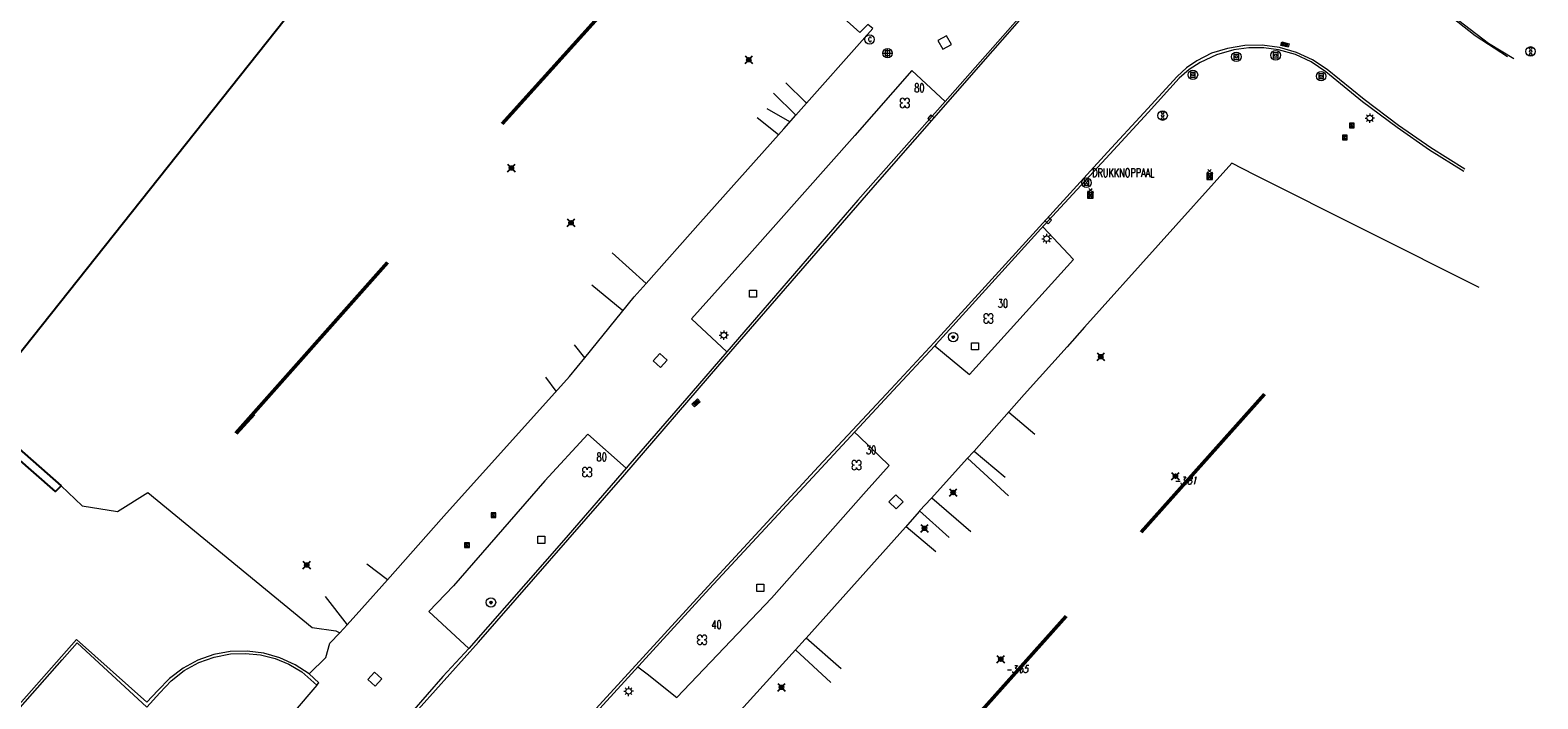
# Model space of a CAD drawing. Header units: metres. Extents: x 113132 to 113925, y 483082 to 483769.
# Tile 16 of 54: x 113506 to 113586, y 483479 to 483515. Entities that reach past the tile are written whole.
import ezdxf
from ezdxf.enums import TextEntityAlignment as Align

# ---------------------------------------------------------------- set-up
doc = ezdxf.new("R2010")
doc.units = ezdxf.units.M
doc.header["$PDMODE"] = 35
doc.header["$PDSIZE"] = 0.2
doc.layers.add('$detailpunten', color=4, linetype='CONTINUOUS')
doc.layers.add('profiellijn_50m', color=6, linetype='CONTINUOUS')
for name, color, linetype, lineweight in [('BDVK_verkeersbord', 7, 'CONTINUOUS', 18), ('BOOM_boom', 7, 'CONTINUOUS', 18), ('DRPL_dorpelhoogte', 6, 'CONTINUOUS', 18), ('GHGB_gevel_hoofdgebouw', 1, 'CONTINUOUS', 50), ('GSAF_gasafsluiter', 7, 'CONTINUOUS', 18), ('HEKW_hek_hekwerk', 3, 'RASTERHEK', 18), ('KASF_kant_asfalt', 7, 'CONTINUOUS', 18), ('KKLI_kant_klinkers', 7, 'CONTINUOUS', 18), ('KMUU_muur_kant', 1, 'CONTINUOUS', 25), ('KOLK_straatkolk', 7, 'CONTINUOUS', 18), ('KOVM_kant_overig_materiaal', 6, 'CONTINUOUS', 18), ('KSTC_caikast', 7, 'CONTINUOUS', 18), ('KSTS_schakel_verdeelkast', 7, 'CONTINUOUS', 18), ('KTEG_kant_tegels', 7, 'CONTINUOUS', 18), ('LNTP_lantaarnpaal', 7, 'CONTINUOUS', 18), ('PLBE_paal_beton', 7, 'CONTINUOUS', 18), ('PLHT_paal_hout', 7, 'CONTINUOUS', 18), ('PLOV_paal_overig', 7, 'CONTINUOUS', 18), ('PLVS_planten_bloembak', 1, 'CONTINUOUS', 18), ('RPUT_rioolput_inspectieput', 7, 'CONTINUOUS', 18), ('TKLK_trottoirkolk', 7, 'CONTINUOUS', 18), ('VRIL_verkeerslicht', 7, 'CONTINUOUS', 18)]:
    doc.layers.add(name, color=color, linetype=linetype, lineweight=lineweight)
doc.layers.add('Defpoints2', color=11, linetype='CONTINUOUS', lineweight=18, plot=False)
doc.styles.add('Romans', font='romans.shx', dxfattribs={"width": 0.7, "height": 2})
doc.styles.get("Standard").update_dxf_attribs({"font": 'romans.shx', "height": 0.9})
doc.linetypes.add('RASTERHEK', pattern='A,7,-1,[101,fgm.shx,S=0.5,R=0,X=0,Y=0],-2', length=10)

# ---------------------------------------------------------------- blocks, each defined once
blk = doc.blocks.new('BOOM-flat-2')
at = {"layer": 'BOOM_boom'}
for centre, start, end in [((-0.125, 0.125), 0, 270), ((-0.125, -0.125), 90, 0), ((0.125, 0.125), 270, 180), ((0.125, -0.125), 180, 90)]:
    blk.add_arc(centre, 0.125, start, end, dxfattribs=at)
at = {"layer": 'BOOM_boom', "style": 'Romans', "width": 0.7}
for tag, p in [('STAMDIAMETER', (0.5, 0.575)), ('KRUINDIAMETER', (0.5, -0.175)), ('SOORT', (0.5, -0.875))]:
    blk.add_attdef(tag, p, '', height=0.45, dxfattribs=at)
blk = doc.blocks.new('mvpnt-flat-277')
at = {"layer": '$detailpunten', "linetype": 'Continuous'}
blk.add_point((0, 0), dxfattribs=at)
blk = doc.blocks.new('mvpnt-flat-278')
at = {"layer": '$detailpunten', "linetype": 'Continuous'}
blk.add_point((0, 0), dxfattribs=at)
blk = doc.blocks.new('mvpnt-flat-279')
at = {"layer": '$detailpunten', "linetype": 'Continuous'}
blk.add_point((0, 0), dxfattribs=at)
blk = doc.blocks.new('mvpnt-flat-282')
at = {"layer": '$detailpunten', "linetype": 'Continuous'}
blk.add_point((0, 0), dxfattribs=at)
blk = doc.blocks.new('mvpnt-flat-285')
at = {"layer": '$detailpunten', "linetype": 'Continuous'}
blk.add_point((0, 0), dxfattribs=at)
blk = doc.blocks.new('mvpnt-flat-286')
at = {"layer": '$detailpunten', "linetype": 'Continuous'}
blk.add_point((0, 0), dxfattribs=at)
blk = doc.blocks.new('mvpnt-flat-287')
at = {"layer": '$detailpunten', "linetype": 'Continuous'}
blk.add_point((0, 0), dxfattribs=at)
blk = doc.blocks.new('mvpnt-flat-290')
at = {"layer": '$detailpunten', "linetype": 'Continuous'}
blk.add_point((0, 0), dxfattribs=at)
blk = doc.blocks.new('mvpnt-flat-291')
at = {"layer": '$detailpunten', "linetype": 'Continuous'}
blk.add_point((0, 0), dxfattribs=at)
blk = doc.blocks.new('mvpnt-flat-292')
at = {"layer": '$detailpunten', "linetype": 'Continuous'}
blk.add_point((0, 0), dxfattribs=at)
blk = doc.blocks.new('BDVK-flat-47')
at = {"layer": 'BDVK_verkeersbord'}
for points in [[(-0.062, 0), (0.062, 0)], [(-0.057, 0.025), (0.057, 0.025)], [(-0.038, 0.05), (0.038, 0.05)], [(-0.057, -0.025), (0.057, -0.025)], [(-0.038, -0.05), (0.038, -0.05)]]:
    blk.add_lwpolyline(points, dxfattribs=at)
for radius in [0.25, 0.0625]:
    blk.add_circle((0, 0), radius, dxfattribs=at)
blk = doc.blocks.new('RPUT-flat-48')
at = {"layer": 'RPUT_rioolput_inspectieput'}
for p, q in [((-0.014, 0.371), (-0.371, -0.014)), ((0.371, 0.014), (-0.014, 0.371)), ((0.014, -0.371), (0.371, 0.014)), ((-0.371, -0.014), (0.014, -0.371))]:
    blk.add_line(p, q, dxfattribs=at)
blk = doc.blocks.new('GSAF-flat-29')
at = {"layer": 'GSAF_gasafsluiter'}
for points in [[(0.125, -0.125), (0.125, 0.125), (-0.125, 0.125), (-0.125, -0.125)], [(0, -0.125), (0.125, 0), (0, 0.125), (-0.125, 0)]]:
    blk.add_lwpolyline(points, close=True, dxfattribs=at)
at = {"layer": 'GSAF_gasafsluiter', "style": 'Romans', "width": 0.7}
blk.add_text('G', height=0.15, dxfattribs=at).set_placement((-0.058, -0.071))
blk = doc.blocks.new('GSAF-flat-30')
at = {"layer": 'GSAF_gasafsluiter'}
for points in [[(0.125, -0.125), (0.125, 0.125), (-0.125, 0.125), (-0.125, -0.125)], [(0, -0.125), (0.125, 0), (0, 0.125), (-0.125, 0)]]:
    blk.add_lwpolyline(points, close=True, dxfattribs=at)
at = {"layer": 'GSAF_gasafsluiter', "style": 'Romans', "width": 0.7}
blk.add_text('G', height=0.15, dxfattribs=at).set_placement((-0.058, -0.071))
blk = doc.blocks.new('VRIL-flat-3')
at = {"layer": 'VRIL_verkeerslicht'}
for centre, radius in [((0, 0), 0.25), ((0, 0.15625), 0.0625), ((0, 0), 0.0625), ((0, -0.15625), 0.0625)]:
    blk.add_circle(centre, radius, dxfattribs=at)
blk = doc.blocks.new('KOLK-flat-90')
at = {"layer": 'KOLK_straatkolk'}
for p, q in [((-0.215, -0.061), (0.08, 0.209)), ((0.077, 0.138), (-0.144, -0.064)), ((0.111, 0.101), (-0.111, -0.101)), ((0.215, 0.061), (-0.08, -0.209)), ((0.144, 0.064), (-0.077, -0.138)), ((0.08, 0.209), (0.215, 0.061)), ((-0.08, -0.209), (-0.215, -0.061))]:
    blk.add_line(p, q, dxfattribs=at)
blk = doc.blocks.new('RPUT-flat-51')
at = {"layer": 'RPUT_rioolput_inspectieput'}
for p, q in [((-0.02, 0.371), (-0.371, -0.02)), ((0.371, 0.02), (-0.02, 0.371)), ((0.02, -0.371), (0.371, 0.02)), ((-0.371, -0.02), (0.02, -0.371))]:
    blk.add_line(p, q, dxfattribs=at)
blk = doc.blocks.new('LNTP-flat-102')
at = {"layer": 'LNTP_lantaarnpaal'}
for points in [[(-0.25, 0), (-0.15, 0)], [(-0.177, 0.177), (-0.106, 0.106)], [(0, 0.25), (0, 0.15)], [(0.177, 0.177), (0.106, 0.106)], [(0.25, 0), (0.15, 0)], [(-0.177, -0.177), (-0.106, -0.106)], [(0, -0.25), (0, -0.15)], [(0.177, -0.177), (0.106, -0.106)]]:
    blk.add_lwpolyline(points, dxfattribs=at)
blk.add_circle((0, 0), 0.15, dxfattribs=at)
blk = doc.blocks.new('PLVS-flat-25')
at = {"layer": 'PLVS_planten_bloembak'}
for points in [[(-0.188, 0.187), (0.187, 0.188)], [(-0.187, -0.188), (-0.188, 0.187)], [(0.187, 0.188), (0.188, -0.187)], [(0.188, -0.187), (-0.187, -0.188)]]:
    blk.add_lwpolyline(points, dxfattribs=at)
blk = doc.blocks.new('PLVS-flat-26')
at = {"layer": 'PLVS_planten_bloembak'}
for points in [[(-0.188, 0.187), (0.187, 0.188)], [(-0.187, -0.188), (-0.188, 0.187)], [(0.187, 0.188), (0.188, -0.187)], [(0.188, -0.187), (-0.187, -0.188)]]:
    blk.add_lwpolyline(points, dxfattribs=at)
blk = doc.blocks.new('BOOM-flat-288')
at = {"layer": 'BOOM_boom'}
for centre, start, end in [((-0.125, 0.125), 0, 270), ((-0.125, -0.125), 90, 0), ((0.125, 0.125), 270, 180), ((0.125, -0.125), 180, 90)]:
    blk.add_arc(centre, 0.125, start, end, dxfattribs=at)
at = {"layer": 'BOOM_boom', "style": 'Romans', "width": 0.7}
for tag, p in [('STAMDIAMETER', (0.5, 0.575)), ('KRUINDIAMETER', (0.5, -0.175)), ('SOORT', (0.5, -0.875))]:
    blk.add_attdef(tag, p, '', height=0.45, dxfattribs=at)
blk = doc.blocks.new('TKLK-flat-89')
at = {"layer": 'TKLK_trottoirkolk'}
for points in [[(0.268, -0.077), (0.084, 0.092)], [(-0.084, -0.092), (0.1, -0.26)], [(0.1, -0.26), (0.268, -0.077)]]:
    blk.add_lwpolyline(points, dxfattribs=at)
blk = doc.blocks.new('GSAF-flat-31')
at = {"layer": 'GSAF_gasafsluiter'}
for points in [[(0.125, -0.125), (0.125, 0.125), (-0.125, 0.125), (-0.125, -0.125)], [(0, -0.125), (0.125, 0), (0, 0.125), (-0.125, 0)]]:
    blk.add_lwpolyline(points, close=True, dxfattribs=at)
at = {"layer": 'GSAF_gasafsluiter', "style": 'Romans', "width": 0.7}
blk.add_text('G', height=0.15, dxfattribs=at).set_placement((-0.058, -0.071))
blk = doc.blocks.new('LNTP-flat-103')
at = {"layer": 'LNTP_lantaarnpaal'}
for points in [[(-0.25, 0), (-0.15, 0)], [(-0.177, 0.177), (-0.106, 0.106)], [(0, 0.25), (0, 0.15)], [(0.177, 0.177), (0.106, 0.106)], [(0.25, 0), (0.15, 0)], [(-0.177, -0.177), (-0.106, -0.106)], [(0, -0.25), (0, -0.15)], [(0.177, -0.177), (0.106, -0.106)]]:
    blk.add_lwpolyline(points, dxfattribs=at)
blk.add_circle((0, 0), 0.15, dxfattribs=at)
blk = doc.blocks.new('KOLK-flat-91')
at = {"layer": 'KOLK_straatkolk'}
for p, q in [((-0.218, -0.048), (-0.169, 0.146)), ((-0.169, 0.146), (0.218, 0.048)), ((0.145, -0.037), (-0.145, 0.037)), ((0.158, 0.011), (-0.133, 0.085)), ((0.218, 0.048), (0.169, -0.146)), ((0.169, -0.146), (-0.218, -0.048)), ((0.133, -0.085), (-0.158, -0.011))]:
    blk.add_line(p, q, dxfattribs=at)
blk = doc.blocks.new('BDVK-flat-50')
at = {"layer": 'BDVK_verkeersbord'}
for points in [[(-0.062, 0), (0.062, 0)], [(-0.057, 0.025), (0.057, 0.025)], [(-0.038, 0.05), (0.038, 0.05)], [(-0.057, -0.025), (0.057, -0.025)], [(-0.038, -0.05), (0.038, -0.05)]]:
    blk.add_lwpolyline(points, dxfattribs=at)
for radius in [0.25, 0.0625]:
    blk.add_circle((0, 0), radius, dxfattribs=at)
blk = doc.blocks.new('RPUT-flat-52')
at = {"layer": 'RPUT_rioolput_inspectieput'}
for p, q in [((-0.005, 0.371), (-0.371, -0.005)), ((0.371, 0.005), (-0.005, 0.371)), ((0.005, -0.371), (0.371, 0.005)), ((-0.371, -0.005), (0.005, -0.371))]:
    blk.add_line(p, q, dxfattribs=at)
blk = doc.blocks.new('PLVS-flat-27')
at = {"layer": 'PLVS_planten_bloembak'}
for points in [[(-0.188, 0.187), (0.187, 0.188)], [(-0.187, -0.188), (-0.188, 0.187)], [(0.187, 0.188), (0.188, -0.187)], [(0.188, -0.187), (-0.187, -0.188)]]:
    blk.add_lwpolyline(points, dxfattribs=at)
blk = doc.blocks.new('PLVS-flat-28')
at = {"layer": 'PLVS_planten_bloembak'}
for points in [[(-0.188, 0.187), (0.187, 0.188)], [(-0.187, -0.188), (-0.188, 0.187)], [(0.187, 0.188), (0.188, -0.187)], [(0.188, -0.187), (-0.187, -0.188)]]:
    blk.add_lwpolyline(points, dxfattribs=at)
blk = doc.blocks.new('LNTP-flat-104')
at = {"layer": 'LNTP_lantaarnpaal'}
for points in [[(-0.25, 0), (-0.15, 0)], [(-0.177, 0.177), (-0.106, 0.106)], [(0, 0.25), (0, 0.15)], [(0.177, 0.177), (0.106, 0.106)], [(0.25, 0), (0.15, 0)], [(-0.177, -0.177), (-0.106, -0.106)], [(0, -0.25), (0, -0.15)], [(0.177, -0.177), (0.106, -0.106)]]:
    blk.add_lwpolyline(points, dxfattribs=at)
blk.add_circle((0, 0), 0.15, dxfattribs=at)
blk = doc.blocks.new('BOOM-flat-289')
at = {"layer": 'BOOM_boom'}
for centre, start, end in [((-0.125, 0.125), 0, 270), ((-0.125, -0.125), 90, 0), ((0.125, 0.125), 270, 180), ((0.125, -0.125), 180, 90)]:
    blk.add_arc(centre, 0.125, start, end, dxfattribs=at)
at = {"layer": 'BOOM_boom', "style": 'Romans', "width": 0.7}
for tag, p in [('STAMDIAMETER', (0.5, 0.575)), ('KRUINDIAMETER', (0.5, -0.175)), ('SOORT', (0.5, -0.875))]:
    blk.add_attdef(tag, p, '', height=0.45, dxfattribs=at)
blk = doc.blocks.new('BOOM-flat-290')
at = {"layer": 'BOOM_boom'}
for centre, start, end in [((-0.125, 0.125), 0, 270), ((-0.125, -0.125), 90, 0), ((0.125, 0.125), 270, 180), ((0.125, -0.125), 180, 90)]:
    blk.add_arc(centre, 0.125, start, end, dxfattribs=at)
at = {"layer": 'BOOM_boom', "style": 'Romans', "width": 0.7}
for tag, p in [('STAMDIAMETER', (0.5, 0.575)), ('KRUINDIAMETER', (0.5, -0.175)), ('SOORT', (0.5, -0.875))]:
    blk.add_attdef(tag, p, '', height=0.45, dxfattribs=at)
blk = doc.blocks.new('BOOM-flat-291')
at = {"layer": 'BOOM_boom'}
for centre, start, end in [((-0.125, 0.125), 0, 270), ((-0.125, -0.125), 90, 0), ((0.125, 0.125), 270, 180), ((0.125, -0.125), 180, 90)]:
    blk.add_arc(centre, 0.125, start, end, dxfattribs=at)
at = {"layer": 'BOOM_boom', "style": 'Romans', "width": 0.7}
for tag, p in [('STAMDIAMETER', (0.5, 0.575)), ('KRUINDIAMETER', (0.5, -0.175)), ('SOORT', (0.5, -0.875))]:
    blk.add_attdef(tag, p, '', height=0.45, dxfattribs=at)
blk = doc.blocks.new('LNTP-flat-105')
at = {"layer": 'LNTP_lantaarnpaal'}
for points in [[(-0.25, 0), (-0.15, 0)], [(-0.177, 0.177), (-0.106, 0.106)], [(0, 0.25), (0, 0.15)], [(0.177, 0.177), (0.106, 0.106)], [(0.25, 0), (0.15, 0)], [(-0.177, -0.177), (-0.106, -0.106)], [(0, -0.25), (0, -0.15)], [(0.177, -0.177), (0.106, -0.106)]]:
    blk.add_lwpolyline(points, dxfattribs=at)
blk.add_circle((0, 0), 0.15, dxfattribs=at)
blk = doc.blocks.new('KSTS-flat-1')
at = {"layer": 'KSTS_schakel_verdeelkast'}
for p, q in [((-0.15, 0.15), (0.15, -0.15)), ((-0.15, -0.15), (0.15, 0.15)), ((-0.132, 0.105), (-0.026, 0)), ((-0.132, -0.105), (-0.026, 0)), ((-0.105, 0.132), (0, 0.026)), ((0, 0.026), (0.105, 0.132)), ((0.026, 0), (0.132, 0.105)), ((0.026, 0), (0.132, -0.105)), ((-0.105, -0.132), (0, -0.026)), ((0, -0.026), (0.105, -0.132))]:
    blk.add_line(p, q, dxfattribs=at)
for points in [[(-0.15, 0.15), (0.091, 0.374)], [(-0.115, 0.247), (-0.15, 0.15)], [(-0.051, 0.178), (-0.15, 0.15)], [(-0.132, 0.105), (-0.132, -0.105)], [(0.105, 0.132), (-0.105, 0.132)], [(0.15, 0.15), (-0.091, 0.374)], [(0.051, 0.178), (0.15, 0.15)], [(0.115, 0.247), (0.15, 0.15)], [(0.132, -0.105), (0.132, 0.105)], [(-0.105, -0.132), (0.105, -0.132)]]:
    blk.add_lwpolyline(points, dxfattribs=at)
blk.add_lwpolyline([(-0.15, -0.15), (0.15, -0.15), (0.15, 0.15), (-0.15, 0.15)], close=True, dxfattribs=at)
blk = doc.blocks.new('KSTS-flat-2')
at = {"layer": 'KSTS_schakel_verdeelkast'}
for p, q in [((-0.15, 0.15), (0.15, -0.15)), ((-0.15, -0.15), (0.15, 0.15)), ((-0.132, 0.105), (-0.026, 0)), ((-0.132, -0.105), (-0.026, 0)), ((-0.105, 0.132), (0, 0.026)), ((0, 0.026), (0.105, 0.132)), ((0.026, 0), (0.132, 0.105)), ((0.026, 0), (0.132, -0.105)), ((-0.105, -0.132), (0, -0.026)), ((0, -0.026), (0.105, -0.132))]:
    blk.add_line(p, q, dxfattribs=at)
for points in [[(-0.15, 0.15), (0.091, 0.374)], [(-0.115, 0.247), (-0.15, 0.15)], [(-0.051, 0.178), (-0.15, 0.15)], [(-0.132, 0.105), (-0.132, -0.105)], [(0.105, 0.132), (-0.105, 0.132)], [(0.15, 0.15), (-0.091, 0.374)], [(0.051, 0.178), (0.15, 0.15)], [(0.115, 0.247), (0.15, 0.15)], [(0.132, -0.105), (0.132, 0.105)], [(-0.105, -0.132), (0.105, -0.132)]]:
    blk.add_lwpolyline(points, dxfattribs=at)
blk.add_lwpolyline([(-0.15, -0.15), (0.15, -0.15), (0.15, 0.15), (-0.15, 0.15)], close=True, dxfattribs=at)
blk = doc.blocks.new('PLOV-flat-5')
at = {"layer": 'PLOV_paal_overig'}
for points in [[(0.125, 0.125), (-0.125, -0.125)], [(-0.125, 0.125), (0.125, -0.125)], [(-0.125, -0.125), (0.125, -0.125), (0.125, 0.125), (-0.125, 0.125), (-0.125, -0.125)]]:
    blk.add_lwpolyline(points, dxfattribs=at)
blk.add_circle((0, 0), 0.25, dxfattribs=at)
at = {"layer": 'PLOV_paal_overig', "style": 'Romans', "width": 0.7}
blk.add_attdef('OMSCHRIJVING', (0.3, 0.3), '', height=0.45, dxfattribs=at)
blk = doc.blocks.new('VRIL-flat-4')
at = {"layer": 'VRIL_verkeerslicht'}
for centre, radius in [((0, 0), 0.25), ((0, 0.15625), 0.0625), ((0, 0), 0.0625), ((0, -0.15625), 0.0625)]:
    blk.add_circle(centre, radius, dxfattribs=at)
blk = doc.blocks.new('PLHT-flat-12')
at = {"layer": 'PLHT_paal_hout'}
blk.add_lwpolyline([(-0.125, -0.125), (0.125, -0.125), (0.125, 0.125), (-0.125, 0.125), (-0.125, -0.125)], dxfattribs=at)
for radius in [0.25, 0.0625]:
    blk.add_circle((0, 0), radius, dxfattribs=at)
blk = doc.blocks.new('PLHT-flat-13')
at = {"layer": 'PLHT_paal_hout'}
blk.add_lwpolyline([(-0.125, -0.125), (0.125, -0.125), (0.125, 0.125), (-0.125, 0.125), (-0.125, -0.125)], dxfattribs=at)
for radius in [0.25, 0.0625]:
    blk.add_circle((0, 0), radius, dxfattribs=at)
blk = doc.blocks.new('PLHT-flat-14')
at = {"layer": 'PLHT_paal_hout'}
blk.add_lwpolyline([(-0.125, -0.125), (0.125, -0.125), (0.125, 0.125), (-0.125, 0.125), (-0.125, -0.125)], dxfattribs=at)
for radius in [0.25, 0.0625]:
    blk.add_circle((0, 0), radius, dxfattribs=at)
blk = doc.blocks.new('PLHT-flat-15')
at = {"layer": 'PLHT_paal_hout'}
blk.add_lwpolyline([(-0.125, -0.125), (0.125, -0.125), (0.125, 0.125), (-0.125, 0.125), (-0.125, -0.125)], dxfattribs=at)
for radius in [0.25, 0.0625]:
    blk.add_circle((0, 0), radius, dxfattribs=at)
blk = doc.blocks.new('GSAF-flat-32')
at = {"layer": 'GSAF_gasafsluiter'}
for points in [[(0.125, -0.125), (0.125, 0.125), (-0.125, 0.125), (-0.125, -0.125)], [(0, -0.125), (0.125, 0), (0, 0.125), (-0.125, 0)]]:
    blk.add_lwpolyline(points, close=True, dxfattribs=at)
at = {"layer": 'GSAF_gasafsluiter', "style": 'Romans', "width": 0.7}
blk.add_text('G', height=0.15, dxfattribs=at).set_placement((-0.058, -0.071))
blk = doc.blocks.new('PLBE-flat-51')
at = {"layer": 'PLBE_paal_beton'}
for points in [[(-0.25, 0), (0.25, 0)], [(-0.125, -0.125), (0.125, -0.125), (0.125, 0.125), (-0.125, 0.125), (-0.125, -0.125)], [(0, -0.25), (0, 0.25)]]:
    blk.add_lwpolyline(points, dxfattribs=at)
blk.add_circle((0, 0), 0.25, dxfattribs=at)
blk = doc.blocks.new('KSTC-flat-8')
at = {"layer": 'KSTC_caikast'}
blk.add_circle((0, 0), 0.25, dxfattribs=at)
at = {"layer": 'KSTC_caikast', "width": 0.714}
blk.add_text('C', height=0.25, dxfattribs=at).set_placement((0.022, 0.001), align=Align.MIDDLE_CENTER)
blk = doc.blocks.new('RPUT-flat-53')
at = {"layer": 'RPUT_rioolput_inspectieput'}
for p, q in [((0.105, 0.356), (-0.356, 0.105)), ((-0.356, 0.105), (-0.105, -0.356)), ((0.356, -0.105), (0.105, 0.356)), ((-0.105, -0.356), (0.356, -0.105))]:
    blk.add_line(p, q, dxfattribs=at)
blk = doc.blocks.new('TKLK-flat-90')
at = {"layer": 'TKLK_trottoirkolk'}
for points in [[(-0.104, 0.259), (-0.27, 0.073)], [(-0.27, 0.073), (-0.083, -0.094)], [(0.083, 0.093), (-0.104, 0.259)]]:
    blk.add_lwpolyline(points, dxfattribs=at)

msp = doc.modelspace()

# ---------------------------------------------------------------- linework, layer by layer
at = {"layer": 'GHGB_gevel_hoofdgebouw'}
for points in [[(113530.843, 483509.701), (113547.595, 483528.285)], [(113516.755, 483493.307), (113524.783, 483502.355)], [(113564.684, 483488.054), (113571.213, 483495.368)], [(113516.773, 483493.299), (113517.707, 483494.322)], [(113554.164, 483476.272), (113560.717, 483483.609)]]:
    msp.add_lwpolyline(points, dxfattribs=at)
at = {"layer": 'HEKW_hek_hekwerk', "linetype": 'Continuous'}
msp.add_polyline3d([(113507.497, 483490.513, 0), (113508.611, 483489.466, 0), (113510.489, 483489.162, 0), (113512.095, 483490.163, 0), (113520.795, 483483.012, 0), (113522.05, 483482.836, 0), (113522.252, 483482.727, 0)], dxfattribs=at)
at = {"layer": 'KASF_kant_asfalt'}
for points in [[(113584.083, 483513.247, 0), (113582.369, 483514.367, 0), (113580.545, 483515.81, 0), (113579.531, 483516.802, 0), (113578.917, 483517.736, 0), (113578.437, 483518.744, 0), (113578.101, 483519.809, 0), (113577.914, 483520.902, 0), (113577.877, 483522.009, 0), (113577.992, 483523.112, 0), (113578.198, 483523.979, 0), (113578.501, 483524.816, 0), (113578.898, 483525.614, 0), (113579.346, 483526.31, 0), (113579.865, 483526.954, 0), (113583.116, 483530.722, 0), (113585.583, 483533.522, 0)], [(113516.209, 483467.294, 0), (113522.763, 483474.607, 0), (113529.593, 483482.239, 0), (113537.239, 483490.993, 0), (113542.374, 483496.958, 0), (113550.721, 483506.598, 0), (113556.839, 483513.572, 0), (113558.755, 483515.763, 0)], [(113581.835, 483507.295, 0), (113580.03, 483508.435, 0), (113578.316, 483509.62, 0), (113576.491, 483510.993, 0), (113574.532, 483512.585, 0), (113573.756, 483513.098, 0), (113572.912, 483513.488, 0), (113572.019, 483513.748, 0), (113571.099, 483513.87, 0), (113570.172, 483513.853, 0), (113569.257, 483513.698, 0), (113568.42, 483513.438, 0), (113567.637, 483513.045, 0), (113567.093, 483512.664, 0), (113566.602, 483512.219, 0), (113564.832, 483510.276, 0), (113562.9, 483508.199, 0), (113553.729, 483498.111, 0), (113551.441, 483495.634, 0), (113550.421, 483494.56, 0), (113547.598, 483491.542, 0), (113541.745, 483485.189, 0), (113534.864, 483477.663, 0), (113531.182, 483473.605, 0)]]:
    msp.add_polyline3d(points, dxfattribs=at)
at = {"layer": 'KKLI_kant_klinkers'}
for points in [[(113524.772, 483485.538, 0), (113523.683, 483486.374, 0)], [(113521.47, 483484.65, 0), (113522.64, 483483.153, 0)], [(113496.708, 483460.056, 0), (113495.968, 483460.713, 0), (113492.295, 483464.108, 0), (113497.569, 483470.061, 0), (113502.434, 483475.51, 0), (113507.556, 483481.293, 0), (113508.348, 483482.196, 0), (113512.03, 483478.78, 0), (113512.717, 483479.554, 0), (113513.319, 483480.192, 0), (113514.012, 483480.727, 0), (113514.781, 483481.149, 0), (113515.606, 483481.445, 0), (113516.467, 483481.609, 0), (113517.263, 483481.64, 0), (113518.054, 483481.558, 0), (113518.826, 483481.364, 0), (113519.563, 483481.064, 0), (113520.25, 483480.662, 0), (113521.043, 483479.953, 0), (113518.629, 483477.149, 0)]]:
    msp.add_polyline3d(points, dxfattribs=at)
at = {"layer": 'KMUU_muur_kant', "linetype": 'Continuous'}
msp.add_polyline3d([(113507.497, 483490.513, 0), (113507.192, 483490.215, 0), (113495.829, 483500.177, 0), (113485.67, 483509.167, 0), (113485.887, 483509.412, 0), (113487.349, 483508.275, 0), (113507.497, 483490.513, 0)], dxfattribs=at)
at = {"layer": 'KOVM_kant_overig_materiaal'}
for points in [[(113585.694, 483533.428, 0), (113583.515, 483530.961, 0), (113579.955, 483526.87, 0), (113579.292, 483526.009, 0), (113578.757, 483525.063, 0), (113578.362, 483524.052, 0), (113578.132, 483523.103, 0), (113578.024, 483522.133, 0), (113578.041, 483521.158, 0), (113578.191, 483520.11, 0), (113578.476, 483519.09, 0), (113578.891, 483518.116, 0), (113579.458, 483517.162, 0), (113580.148, 483516.294, 0), (113580.833, 483515.684, 0), (113583.074, 483513.974, 0), (113584.418, 483513.161, 0)], [(113558.685, 483515.842, 0), (113554.307, 483510.883, 0), (113549.69, 483505.654, 0), (113543.987, 483499.049, 0), (113542.756, 483497.62, 0), (113540.867, 483495.434, 0), (113537.617, 483491.68, 0), (113537.426, 483491.451, 0), (113534.112, 483487.631, 0), (113529.091, 483481.901, 0), (113527.713, 483480.406, 0), (113525.221, 483477.55, 0), (113524.99, 483477.753, 0), (113520.964, 483473.232, 0), (113521.211, 483473.033, 0), (113520.285, 483472.077, 0), (113519.792, 483471.522, 0), (113517.84, 483469.318, 0), (113515.883, 483467.143, 0)], [(113581.783, 483507.178, 0), (113579.953, 483508.315, 0), (113578.253, 483509.513, 0), (113576.417, 483510.876, 0), (113574.462, 483512.463, 0), (113573.696, 483512.983, 0), (113572.858, 483513.376, 0), (113571.968, 483513.632, 0), (113571.18, 483513.738, 0), (113570.384, 483513.736, 0), (113569.596, 483513.626, 0), (113568.675, 483513.366, 0), (113567.809, 483512.957, 0), (113567.231, 483512.575, 0), (113566.703, 483512.126, 0), (113565.052, 483510.309, 0), (113563.023, 483508.1, 0), (113559.546, 483504.335, 0), (113554.532, 483498.798, 0), (113553.827, 483498.021, 0), (113553.757, 483497.946, 0), (113551.558, 483495.578, 0), (113547.748, 483491.446, 0), (113541.824, 483485.073, 0), (113534.698, 483477.275, 0)], [(113521.043, 483479.953, 0), (113521.151, 483480.071, 0), (113520.625, 483480.549, 0), (113519.886, 483481.039, 0), (113519.08, 483481.41, 0), (113518.227, 483481.653, 0), (113517.347, 483481.763, 0), (113516.456, 483481.736, 0), (113515.579, 483481.571, 0), (113514.739, 483481.273, 0), (113513.954, 483480.85, 0), (113513.244, 483480.31, 0), (113512.625, 483479.667, 0), (113512.029, 483479.046, 0), (113508.314, 483482.374, 0), (113502.732, 483476.069, 0), (113496.965, 483469.549, 0), (113492.123, 483464.101, 0), (113496.582, 483459.947, 0)]]:
    msp.add_polyline3d(points, dxfattribs=at)
at = {"layer": 'KTEG_kant_tegels'}
for points in [[(113522.252, 483482.727, 0), (113522.64, 483483.153, 0), (113523.428, 483484.022, 0), (113524.772, 483485.538, 0), (113527.767, 483488.918, 0), (113534.422, 483496.319, 0), (113535.221, 483497.302, 0), (113537.848, 483500.534, 0), (113538.481, 483501.249, 0), (113541.348, 483504.486, 0), (113545.485, 483509.125, 0), (113545.769, 483509.443, 0), (113546.405, 483510.161, 0), (113550.478, 483514.753, 0), (113550.211, 483514.969, 0), (113549.79, 483514.543, 0), (113542.375, 483521.198, 0), (113541.729, 483521.778, 0)], [(113554.307, 483510.883, 0), (113552.54, 483512.526, 0), (113549.526, 483509.09, 0), (113543.952, 483502.792, 0), (113540.872, 483499.372, 0), (113542.756, 483497.62, 0)], [(113546.405, 483510.161, 0), (113545.213, 483511.326, 0)], [(113546.976, 483510.804, 0), (113546.921, 483510.857, 0), (113545.866, 483511.881, 0)], [(113546.089, 483509.804, 0), (113546.081, 483509.809, 0), (113544.885, 483510.495, 0)], [(113545.485, 483509.125, 0), (113544.348, 483510.026, 0)], [(113582.579, 483501.025, 0), (113570.698, 483507.005, 0), (113569.487, 483507.612, 0), (113561.682, 483498.929, 0), (113560.776, 483497.893, 0), (113558.488, 483495.362, 0), (113555.844, 483492.36, 0), (113555.792, 483492.301, 0), (113555.497, 483491.979, 0), (113555.496, 483491.977, 0), (113553.565, 483489.855, 0), (113552.953, 483489.186, 0), (113552.927, 483489.157, 0), (113552.204, 483488.335, 0), (113546.946, 483482.441, 0), (113546.902, 483482.392, 0), (113546.391, 483481.827, 0), (113543.654, 483478.8, 0), (113538.933, 483473.485, 0), (113538.927, 483473.477, 0)], [(113553.757, 483497.946, 0), (113555.59, 483496.421, 0), (113561.11, 483502.512, 0), (113559.492, 483504.233, 0), (113559.472, 483504.254, 0)], [(113538.481, 483501.249, 0), (113536.679, 483502.872, 0)], [(113535.596, 483501.162, 0), (113537.205, 483499.846, 0), (113537.255, 483499.805, 0)], [(113535.221, 483497.302, 0), (113534.684, 483497.982, 0)], [(113533.14, 483496.278, 0), (113533.696, 483495.543, 0), (113533.709, 483495.526, 0)], [(113557.662, 483494.424, 0), (113557.674, 483494.414, 0), (113559.056, 483493.25, 0)], [(113537.426, 483491.451, 0), (113535.381, 483493.258, 0), (113533.105, 483490.775, 0), (113528.273, 483485.225, 0), (113526.963, 483483.865, 0), (113529.091, 483481.901, 0)], [(113538.042, 483480.935, 0), (113538.527, 483480.549, 0), (113540.105, 483479.296, 0), (113545.107, 483484.564, 0), (113550.121, 483490.229, 0), (113551.338, 483491.588, 0), (113549.76, 483493.128, 0), (113549.517, 483493.365, 0)], [(113555.844, 483492.36, 0), (113557.492, 483490.97, 0)], [(113557.655, 483489.987, 0), (113555.497, 483491.979, 0)], [(113553.601, 483489.895, 0), (113553.607, 483489.89, 0), (113555.676, 483488.103, 0)], [(113554.518, 483487.776, 0), (113552.953, 483489.186, 0)], [(113552.236, 483488.371, 0), (113552.242, 483488.365, 0), (113553.809, 483487.046, 0)], [(113520.625, 483480.549, 0), (113521.516, 483481.421, 0), (113521.733, 483482.184, 0), (113522.252, 483482.727, 0)], [(113546.391, 483481.827, 0), (113548.261, 483480.096, 0)], [(113548.806, 483480.822, 0), (113546.946, 483482.441, 0)]]:
    msp.add_polyline3d(points, dxfattribs=at)
at = {"layer": 'profiellijn_50m'}
msp.add_line((113546.433, 483549.379), (113463.113, 483444.356), dxfattribs=at)

# ---------------------------------------------------------------- block references
at = {"layer": 'Defpoints2'}
for name, p in [('KSTC-flat-8', (113550.306, 483514.174)), ('PLBE-flat-51', (113551.262, 483513.445)), ('RPUT-flat-53', (113554.284, 483514.011)), ('KOLK-flat-91', (113572.304, 483513.902)), ('VRIL-flat-3', (113585.309, 483513.543)), ('mvpnt-flat-282', (113543.914, 483513.098)), ('PLHT-flat-13', (113569.728, 483513.257)), ('PLHT-flat-14', (113571.811, 483513.332)), ('PLHT-flat-12', (113567.431, 483512.303)), ('PLHT-flat-15', (113574.217, 483512.222)), ('TKLK-flat-90', (113553.659, 483509.915)), ('VRIL-flat-4', (113565.826, 483510.137)), ('GSAF-flat-31', (113575.842, 483509.62)), ('LNTP-flat-103', (113576.794, 483510.006)), ('GSAF-flat-32', (113575.475, 483508.974)), ('mvpnt-flat-286', (113531.342, 483507.359)), ('KSTS-flat-1', (113568.31, 483506.91)), ('KSTS-flat-2', (113562.003, 483505.909)), ('mvpnt-flat-285', (113534.497, 483504.46)), ('TKLK-flat-89', (113559.664, 483504.668)), ('LNTP-flat-105', (113559.684, 483503.616)), ('PLVS-flat-25', (113544.128, 483500.699)), ('LNTP-flat-102', (113542.588, 483498.502)), ('BDVK-flat-50', (113554.734, 483498.4)), ('PLVS-flat-27', (113555.886, 483497.914)), ('RPUT-flat-51', (113539.224, 483497.164)), ('mvpnt-flat-292', (113562.55, 483497.361)), ('KOLK-flat-90', (113541.116, 483494.911)), ('mvpnt-flat-291', (113566.503, 483491.031)), ('RPUT-flat-52', (113551.706, 483489.67)), ('mvpnt-flat-279', (113554.731, 483490.166)), ('GSAF-flat-30', (113530.39, 483488.958)), ('mvpnt-flat-278', (113553.215, 483488.269)), ('GSAF-flat-29', (113528.988, 483487.371)), ('PLVS-flat-26', (113532.929, 483487.655)), ('mvpnt-flat-287', (113520.504, 483486.326)), ('PLVS-flat-28', (113544.517, 483485.114)), ('BDVK-flat-47', (113530.258, 483484.34)), ('mvpnt-flat-290', (113557.253, 483481.332)), ('RPUT-flat-48', (113524.106, 483480.271)), ('LNTP-flat-104', (113537.549, 483479.63)), ('mvpnt-flat-277', (113545.646, 483479.842))]:
    msp.add_blockref(name, p, dxfattribs=at)
for name, p, values in [('BOOM-flat-2', (113552.175, 483510.806), {'STAMDIAMETER': '80'}), ('PLOV-flat-5', (113561.791, 483506.584), {'OMSCHRIJVING': 'DRUKKNOPPAAL'}), ('BOOM-flat-291', (113556.599, 483499.385), {'STAMDIAMETER': '30'}), ('BOOM-flat-288', (113535.351, 483491.245), {'STAMDIAMETER': '80'}), ('BOOM-flat-290', (113549.62, 483491.615), {'STAMDIAMETER': '30'}), ('BOOM-flat-289', (113541.435, 483482.357), {'STAMDIAMETER': '40'})]:
    msp.add_blockref(name, p, dxfattribs=at).add_auto_attribs(values)

# ---------------------------------------------------------------- texts
at = {"layer": 'DRPL_dorpelhoogte', "oblique": 15, "width": 0.7125}
for s, p in [('-3.81', (113567.024, 483490.596)), ('-3.65', (113558.1, 483480.601))]:
    msp.add_text(s, height=0.4, dxfattribs=at).set_placement(p, align=Align.CENTER)

doc.saveas('drawing.dxf')
